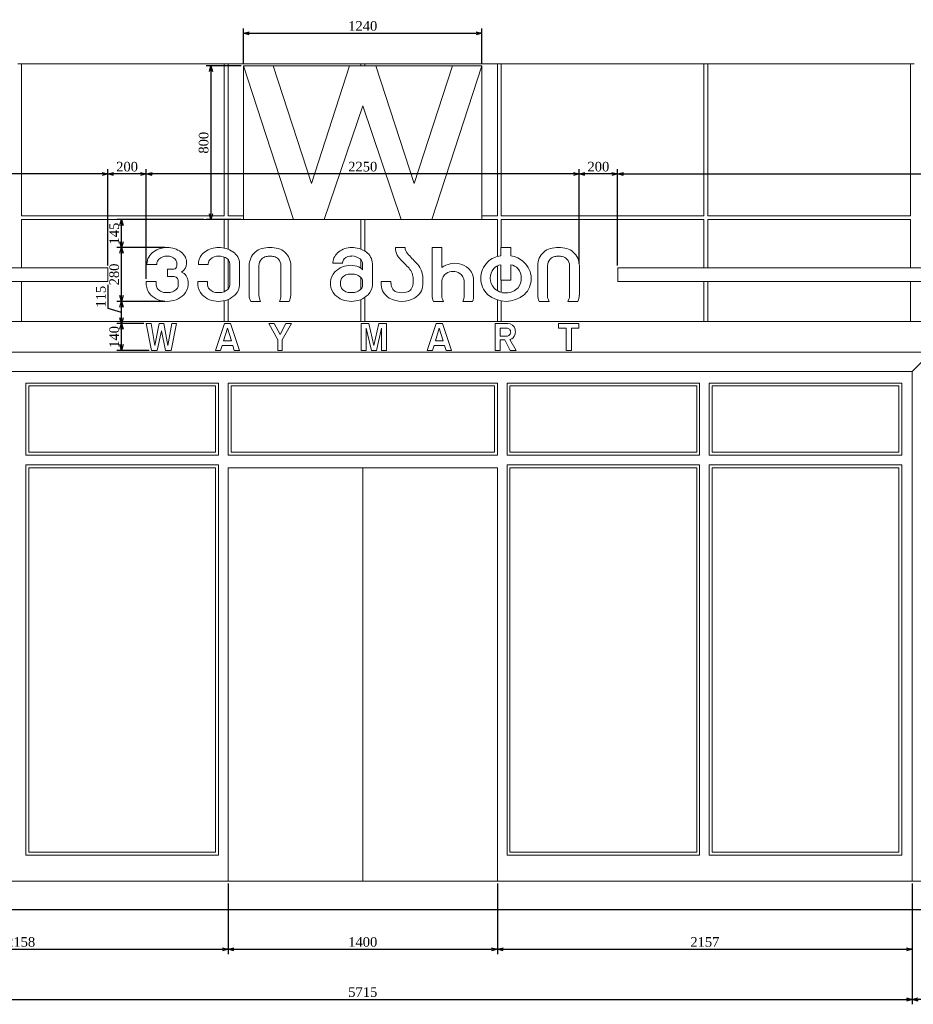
# Model space of a CAD drawing. Header units: millimetres. Extents: x -40905 to 48254, y -76282 to -42687.
# Tile 18 of 23: x 30763 to 35410, y -48128 to -43007. Entities that reach past the tile are written whole.
import ezdxf

# ---------------------------------------------------------------- set-up
doc = ezdxf.new("R2010")
doc.units = ezdxf.units.MM
doc.styles.get("Standard").update_dxf_attribs({"font": 'times.ttf'})
doc.dimstyles.new('ISO-25', dxfattribs={"dimscale": 50, "dimtxt": 2.5, "dimasz": 1.5, "dimexe": 1.25, "dimexo": 0.625, "dimtad": 1, "dimdec": 0, "dimtxsty": 'Standard', "dimblk": 'OPEN30', "dimcen": 2.5, "dimadec": 0, "dimazin": 0, "dimtfac": 1, "dimtdec": 0, "dimtmove": 0, "dimatfit": 3, "dimldrblk": 'OPEN30', "dimfxl": 1, "dimarcsym": 0})

# ---------------------------------------------------------------- blocks, each defined once
blk = doc.blocks.new('A$C58DC4B83')
at = {"color": 0, "linetype": 'Continuous', "lineweight": 0, "extrusion": (0, 1, 0)}
for p, q in [((-24472.8, -20284.3), (-24452.8, -20284.3)), ((-24452.8, -20284.3), (-23399.1, -20284.3)), ((-24452.8, -20284.3), (-24452.8, -21074.3)), ((-23399.1, -20284.3), (-23379.1, -20284.3)), ((-23399.1, -21074.3), (-23399.1, -20284.3)), ((-23379.1, -20284.3), (-22689.1, -20284.3)), ((-23379.1, -20284.3), (-23379.1, -21074.3)), ((-23299.1, -20294.3), (-23039.1, -21094.3)), ((-23145.1, -20294.3), (-23299.1, -20294.3)), ((-23039.1, -21094.3), (-23299.1, -20294.3)), ((-23299.1, -20294.3), (-23299.1, -21094.3)), ((-22946.1, -20906.3), (-23145.1, -20294.3)), ((-22747.6, -20294.3), (-23145.1, -20294.3)), ((-23145.1, -20294.3), (-22946.1, -20906.3)), ((-22747.6, -20294.3), (-22946.1, -20906.3)), ((-22946.1, -20906.3), (-22747.6, -20294.3)), ((-22610.6, -20294.3), (-22747.6, -20294.3)), ((-22689.1, -20284.3), (-22669.1, -20284.3)), ((-22689.1, -20294.3), (-22689.1, -20284.3)), ((-22669.1, -20284.3), (-21979.1, -20284.3)), ((-22669.1, -20284.3), (-22669.1, -20294.3)), ((-22412.1, -20906.3), (-22610.6, -20294.3)), ((-22213.1, -20294.3), (-22610.6, -20294.3)), ((-22610.6, -20294.3), (-22412.1, -20906.3)), ((-22213.1, -20294.3), (-22412.1, -20906.3)), ((-22412.1, -20906.3), (-22213.1, -20294.3)), ((-22319.1, -21094.3), (-22059.1, -20294.3)), ((-22059.1, -20294.3), (-22319.1, -21094.3)), ((-22059.1, -20294.3), (-22213.1, -20294.3)), ((-22059.1, -21094.3), (-22059.1, -20294.3)), ((-21979.1, -20284.3), (-21959.1, -20284.3)), ((-21979.1, -21074.3), (-21979.1, -20284.3)), ((-21959.1, -20284.3), (-20905.3, -20284.3)), ((-21959.1, -20284.3), (-21959.1, -21074.3)), ((-20905.3, -20284.3), (-20885.3, -20284.3)), ((-20905.3, -21074.3), (-20905.3, -20284.3)), ((-20885.3, -20284.3), (-19831.6, -20284.3)), ((-20885.3, -20284.3), (-20885.3, -21074.3)), ((-19831.6, -20284.3), (-19811.6, -20284.3)), ((-19831.6, -21074.3), (-19831.6, -20284.3)), ((-22879.1, -21094.3), (-22679.1, -20502.3)), ((-22679.1, -20502.3), (-22879.1, -21094.3)), ((-22679.1, -20502.3), (-22479.1, -21094.3)), ((-22479.1, -21094.3), (-22679.1, -20502.3)), ((-24452.8, -21074.3), (-23399.1, -21074.3)), ((-24452.8, -21094.3), (-24452.8, -21345.1)), ((-23399.1, -21094.3), (-24452.8, -21094.3)), ((-23399.1, -21242.5), (-23399.1, -21094.3)), ((-23379.1, -21074.3), (-23299.1, -21074.3)), ((-23379.1, -21094.3), (-23379.1, -21248.5)), ((-23299.1, -21094.3), (-23379.1, -21094.3)), ((-23299.1, -21094.3), (-23039.1, -21094.3)), ((-23039.1, -21094.3), (-22879.1, -21094.3)), ((-22879.1, -21094.3), (-22479.1, -21094.3)), ((-22689.1, -21248.2), (-22689.1, -21094.3)), ((-22669.1, -21094.3), (-22669.1, -21257.8)), ((-22479.1, -21094.3), (-22319.1, -21094.3)), ((-22319.1, -21094.3), (-22059.1, -21094.3)), ((-22059.1, -21074.3), (-21979.1, -21074.3)), ((-21979.1, -21094.3), (-22059.1, -21094.3)), ((-21979.1, -21285.7), (-21979.1, -21094.3)), ((-21959.1, -21074.3), (-20905.3, -21074.3)), ((-21959.1, -21094.3), (-21959.1, -21239.3)), ((-20905.3, -21094.3), (-21959.1, -21094.3)), ((-20905.3, -21345.1), (-20905.3, -21094.3)), ((-20885.3, -21074.3), (-19831.6, -21074.3)), ((-20885.3, -21094.3), (-20885.3, -21345.1)), ((-19831.6, -21094.3), (-20885.3, -21094.3)), ((-19831.6, -21345.1), (-19831.6, -21094.3)), ((-22458.9, -21239.3), (-22509.7, -21239.3)), ((-22267.5, -21239.3), (-22318.7, -21239.3)), ((-22318.7, -21239.3), (-22318.7, -21487.8)), ((-22267.5, -21342.6), (-22267.5, -21239.3)), ((-21961.1, -21239.3), (-21961.1, -21282.3)), ((-21910, -21239.3), (-21961.1, -21239.3)), ((-21910, -21282.3), (-21910, -21239.3)), ((-23399.1, -21469), (-23399.1, -21289)), ((-23379.1, -21302.1), (-23379.1, -21456.3)), ((-22689.1, -21346.1), (-22689.1, -21301.9)), ((-27016.6, -21345.1), (-24004.4, -21345.1)), ((-24004.4, -21415.1), (-24004.4, -21345.1)), ((-23801.2, -21324.6), (-23801.2, -21328.1)), ((-23801.2, -21328.1), (-23750.1, -21328.1)), ((-23750.1, -21328.1), (-23750.1, -21324.6)), ((-23694.5, -21352.3), (-23694.5, -21389.6)), ((-23661.2, -21352.3), (-23694.5, -21352.3)), ((-23646.1, -21324.6), (-23646.1, -21335.1)), ((-23533.6, -21324.6), (-23533.6, -21328.1)), ((-23533.6, -21328.1), (-23482.5, -21328.1)), ((-23482.5, -21328.1), (-23482.5, -21324.6)), ((-23370.6, -21324.6), (-23370.6, -21432.5)), ((-23319.4, -21432.5), (-23319.4, -21323.4)), ((-23269.7, -21334.3), (-23269.7, -21487.8)), ((-23218.6, -21488.7), (-23218.6, -21334.3)), ((-23104.5, -21334.3), (-23104.5, -21488.7)), ((-23053.4, -21487.8), (-23053.4, -21334.3)), ((-22835.1, -21316.6), (-22835.1, -21320.1)), ((-22835.1, -21320.1), (-22784, -21320.1)), ((-22784, -21320.1), (-22784, -21316.6)), ((-22680, -21324.6), (-22680, -21354.8)), ((-22628.9, -21432.5), (-22628.9, -21323.4)), ((-21979.1, -21463.8), (-21979.1, -21334.4)), ((-21961.1, -21328.6), (-21961.1, -21408.3)), ((-21910, -21408.3), (-21910, -21328.9)), ((-21769.3, -21334.3), (-21769.3, -21487.8)), ((-21718.2, -21488.7), (-21718.2, -21334.3)), ((-21604.2, -21334.3), (-21604.2, -21488.7)), ((-21553, -21487.8), (-21553, -21334.3)), ((-17269.3, -21345.1), (-21353, -21345.1)), ((-21353, -21415.1), (-21353, -21345.1)), ((-23694.5, -21389.6), (-23664, -21389.6)), ((-22689.1, -21456.8), (-22689.1, -21394.2)), ((-22417.7, -21395.6), (-22417.7, -21426.4)), ((-22366.9, -21433.2), (-22366.9, -21390.4)), ((-24004.4, -21415.1), (-27016.6, -21415.1)), ((-24452.8, -21415.1), (-24452.8, -21624.3)), ((-23804.4, -21415.1), (-23804.4, -21432.5)), ((-23753.2, -21415.1), (-23804.4, -21415.1)), ((-23753.2, -21432.5), (-23753.2, -21415.1)), ((-23638.2, -21413.7), (-23638.2, -21432.5)), ((-23587.1, -21432.5), (-23587.1, -21415.2)), ((-23536.7, -21415.1), (-23536.7, -21432.5)), ((-23485.6, -21415.1), (-23536.7, -21415.1)), ((-23485.6, -21432.5), (-23485.6, -21415.1)), ((-22846.2, -21418.6), (-22846.2, -21432.5)), ((-22795.1, -21432.5), (-22795.1, -21418.6)), ((-22680, -21418.6), (-22680, -21432.5)), ((-22532.3, -21415.4), (-22583.1, -21415.4)), ((-22583.1, -21415.4), (-22583.1, -21433.2)), ((-22532.3, -21426.4), (-22532.3, -21415.4)), ((-22267.5, -21488.7), (-22267.5, -21414.3)), ((-22152.2, -21414.3), (-22152.2, -21488.7)), ((-22102.5, -21488.7), (-22102.5, -21408.2)), ((-21961.1, -21408.3), (-21910, -21408.3)), ((-21959.1, -21408.3), (-21959.1, -21472.4)), ((-21353, -21415.1), (-17269.3, -21415.1)), ((-20905.3, -21624.3), (-20905.3, -21415.1)), ((-20885.3, -21415.1), (-20885.3, -21624.3)), ((-19831.6, -21624.3), (-19831.6, -21415.1)), ((-22669.1, -21499.1), (-22669.1, -21624.3)), ((-23399.1, -21624.3), (-23399.1, -21515.9)), ((-23379.1, -21509.5), (-23379.1, -21624.3)), ((-23261.8, -21519.3), (-23210.6, -21519.3)), ((-23112.4, -21519.3), (-23061.3, -21519.3)), ((-22689.1, -21624.3), (-22689.1, -21509.7)), ((-22310.7, -21519.3), (-22259.6, -21519.3)), ((-22159.1, -21519.3), (-22108, -21519.3)), ((-21979.1, -21624.3), (-21979.1, -21512.3)), ((-21959.1, -21517.2), (-21959.1, -21624.3)), ((-21761.4, -21519.3), (-21710.3, -21519.3)), ((-21612.1, -21519.3), (-21561, -21519.3)), ((-19561.6, -21624.3), (-25796.6, -21624.3)), ((-23805.3, -21634.3), (-23777.9, -21774.3)), ((-23779.6, -21634.3), (-23805.3, -21634.3)), ((-23760.3, -21748.3), (-23779.6, -21634.3)), ((-23738.1, -21634.3), (-23760.3, -21748.3)), ((-23714.2, -21634.3), (-23738.1, -21634.3)), ((-23692, -21748.3), (-23714.2, -21634.3)), ((-23672.6, -21634.3), (-23692, -21748.3)), ((-23674.4, -21774.3), (-23647, -21634.3)), ((-23647, -21634.3), (-23672.6, -21634.3)), ((-23398.8, -21634.3), (-23445.4, -21774.3)), ((-23402.7, -21724.4), (-23382.5, -21658.2)), ((-23366.3, -21634.3), (-23398.8, -21634.3)), ((-23382.5, -21658.2), (-23362.4, -21724.4)), ((-23319.6, -21774.3), (-23366.3, -21634.3)), ((-23139.1, -21634.3), (-23167.9, -21634.3)), ((-23167.9, -21634.3), (-23120.2, -21719.5)), ((-23108.8, -21691.6), (-23139.1, -21634.3)), ((-23078.5, -21634.3), (-23108.8, -21691.6)), ((-23097.4, -21719.5), (-23049.6, -21634.3)), ((-23049.6, -21634.3), (-23078.5, -21634.3)), ((-22647.4, -21634.3), (-22687.4, -21634.3)), ((-22687.4, -21634.3), (-22687.4, -21774.3)), ((-22661.4, -21774.3), (-22661.4, -21658.2)), ((-22661.4, -21658.2), (-22633.7, -21774.3)), ((-22621.1, -21748.3), (-22647.4, -21634.3)), ((-22594.8, -21634.3), (-22621.1, -21748.3)), ((-22608.5, -21774.3), (-22580.8, -21658.2)), ((-22554.8, -21634.3), (-22594.8, -21634.3)), ((-22580.8, -21658.2), (-22580.8, -21774.3)), ((-22554.8, -21774.3), (-22554.8, -21634.3)), ((-22297.3, -21634.3), (-22343.9, -21774.3)), ((-22301.2, -21724.4), (-22281, -21658.2)), ((-22264.8, -21634.3), (-22297.3, -21634.3)), ((-22281, -21658.2), (-22260.9, -21724.4)), ((-22218.1, -21774.3), (-22264.8, -21634.3)), ((-21991.5, -21634.3), (-21991.5, -21774.3)), ((-21924.8, -21634.3), (-21991.5, -21634.3)), ((-21965.3, -21700.6), (-21965.3, -21658.2)), ((-21660.5, -21634.3), (-21660.5, -21658.2)), ((-21555.3, -21634.3), (-21660.5, -21634.3)), ((-21660.5, -21658.2), (-21621.6, -21658.2)), ((-21621.6, -21658.2), (-21621.6, -21774.3)), ((-21594.2, -21774.3), (-21594.2, -21658.2)), ((-21594.2, -21658.2), (-21555.3, -21658.2)), ((-21555.3, -21658.2), (-21555.3, -21634.3)), ((-23747.6, -21774.3), (-23726.1, -21671.9)), ((-23726.1, -21671.9), (-23704.7, -21774.3)), ((-23417.9, -21774.3), (-23409.9, -21748.3)), ((-23409.9, -21748.3), (-23355.1, -21748.3)), ((-23362.4, -21724.4), (-23402.7, -21724.4)), ((-23355.1, -21748.3), (-23347.2, -21774.3)), ((-23120.2, -21719.5), (-23120.2, -21774.3)), ((-23097.4, -21774.3), (-23097.4, -21719.5)), ((-22316.3, -21774.3), (-22308.4, -21748.3)), ((-22308.4, -21748.3), (-22253.6, -21748.3)), ((-22260.9, -21724.4), (-22301.2, -21724.4)), ((-22253.6, -21748.3), (-22245.7, -21774.3)), ((-21965.3, -21774.3), (-21965.3, -21720.2)), ((-21965.3, -21720.2), (-21940.1, -21720.2)), ((-21940.1, -21720.2), (-21912.1, -21774.3)), ((-21881.6, -21774.3), (-21913.7, -21717.7)), ((-19721.6, -21784.3), (-25636.6, -21784.3)), ((-23777.9, -21774.3), (-23747.6, -21774.3)), ((-23704.7, -21774.3), (-23674.4, -21774.3)), ((-23445.4, -21774.3), (-23417.9, -21774.3)), ((-23347.2, -21774.3), (-23319.6, -21774.3)), ((-23120.2, -21774.3), (-23097.4, -21774.3)), ((-22687.4, -21774.3), (-22661.4, -21774.3)), ((-22633.7, -21774.3), (-22608.5, -21774.3)), ((-22580.8, -21774.3), (-22554.8, -21774.3)), ((-22343.9, -21774.3), (-22316.3, -21774.3)), ((-22245.7, -21774.3), (-22218.1, -21774.3)), ((-21991.5, -21774.3), (-21965.3, -21774.3)), ((-21912.1, -21774.3), (-21881.6, -21774.3)), ((-21621.6, -21774.3), (-21594.2, -21774.3)), ((-19821.6, -21884.3), (-19721.6, -21784.3)), ((-19821.6, -21884.3), (-25536.6, -21884.3)), ((-20885.3, -21884.3), (-19831.6, -21884.3)), ((-19821.6, -24534.3), (-19821.6, -21884.3)), ((-24430.3, -22319.3), (-24430.3, -21944.3)), ((-24430.3, -21944.3), (-23429.1, -21944.3)), ((-24415.3, -22304.3), (-24415.3, -21959.3)), ((-23444.1, -21959.3), (-24415.3, -21959.3)), ((-23444.1, -22304.3), (-23444.1, -21959.3)), ((-23429.1, -21944.3), (-23429.1, -22319.3)), ((-23379.1, -22319.3), (-23379.1, -21944.3)), ((-23379.1, -21944.3), (-21979.1, -21944.3)), ((-23364.1, -21959.3), (-23364.1, -22304.3)), ((-23364.1, -21959.3), (-21994.1, -21959.3)), ((-21994.1, -21959.3), (-21994.1, -22304.3)), ((-21979.1, -22319.3), (-21979.1, -21944.3)), ((-21929.1, -21944.3), (-21929.1, -22319.3)), ((-20927.8, -21944.3), (-21929.1, -21944.3)), ((-21914.1, -22304.3), (-21914.1, -21959.3)), ((-21914.1, -21959.3), (-20942.8, -21959.3)), ((-20942.8, -22304.3), (-20942.8, -21959.3)), ((-20927.8, -22319.3), (-20927.8, -21944.3)), ((-20877.8, -22319.3), (-20877.8, -21944.3)), ((-19876.6, -21944.3), (-20877.8, -21944.3)), ((-20862.8, -22304.3), (-20862.8, -21959.3)), ((-20862.8, -21959.3), (-19891.6, -21959.3)), ((-19891.6, -22304.3), (-19891.6, -21959.3)), ((-19876.6, -22319.3), (-19876.6, -21944.3)), ((-23429.1, -22319.3), (-24430.3, -22319.3)), ((-24415.3, -22304.3), (-23444.1, -22304.3)), ((-21979.1, -22319.3), (-23379.1, -22319.3)), ((-21994.1, -22304.3), (-23364.1, -22304.3)), ((-21929.1, -22319.3), (-20927.8, -22319.3)), ((-20942.8, -22304.3), (-21914.1, -22304.3)), ((-20877.8, -22319.3), (-19876.6, -22319.3)), ((-19891.6, -22304.3), (-20862.8, -22304.3)), ((-24430.3, -24399.3), (-24430.3, -22369.3)), ((-24430.3, -22369.3), (-23429.1, -22369.3)), ((-23429.1, -22369.3), (-23429.1, -24399.3)), ((-21929.1, -22369.3), (-21929.1, -24399.3)), ((-20927.8, -22369.3), (-21929.1, -22369.3)), ((-20927.8, -24399.3), (-20927.8, -22369.3)), ((-20877.8, -24399.3), (-20877.8, -22369.3)), ((-19876.6, -22369.3), (-20877.8, -22369.3)), ((-19876.6, -24399.3), (-19876.6, -22369.3)), ((-24415.3, -24384.3), (-24415.3, -22384.3)), ((-23444.1, -22384.3), (-24415.3, -22384.3)), ((-23444.1, -24384.3), (-23444.1, -22384.3)), ((-23379.1, -24534.3), (-23379.1, -22384.3)), ((-23379.1, -22384.3), (-21979.1, -22384.3)), ((-22679.1, -24534.3), (-22679.1, -22384.3)), ((-22679.1, -22384.3), (-22679.1, -24534.3)), ((-21979.1, -24534.3), (-21979.1, -22384.3)), ((-21914.1, -24384.3), (-21914.1, -22384.3)), ((-21914.1, -22384.3), (-20942.8, -22384.3)), ((-20942.8, -24384.3), (-20942.8, -22384.3)), ((-20862.8, -24384.3), (-20862.8, -22384.3)), ((-20862.8, -22384.3), (-19891.6, -22384.3)), ((-19891.6, -24384.3), (-19891.6, -22384.3)), ((-23429.1, -24399.3), (-24430.3, -24399.3)), ((-24415.3, -24384.3), (-23444.1, -24384.3)), ((-21929.1, -24399.3), (-20927.8, -24399.3)), ((-20942.8, -24384.3), (-21914.1, -24384.3)), ((-20877.8, -24399.3), (-19876.6, -24399.3)), ((-19891.6, -24384.3), (-20862.8, -24384.3)), ((-25831.6, -24534.3), (-13041.6, -24534.3))]:
    blk.add_line(p, q, dxfattribs=at)
at = {"color": 0, "linetype": 'Continuous', "lineweight": 30, "extrusion": (0, 1, 0)}
blk.add_line((-7761.7, -24684.3), (-31111.4, -24684.3), dxfattribs=at)
at = {"color": 0, "linetype": 'Continuous', "lineweight": 0}
for centre, radius, start, end in [((-23695.6, -21366), 126.7, 90.2522, 124.2627), ((-23692.8, -21354.5), 115.2, 52.839, 91.6754), ((-23428, -21366), 126.7, 90.2522, 124.2627), ((-23427.9, -21373.9), 134.6, 56.7949, 90.2522), ((-23179, -21331.7), 90.7, 106.5035, 130.5704), ((-23161.9, -21411.6), 172.3, 89.8815, 104.4166), ((-23161.2, -21411.6), 172.3, 75.5834, 90.1185), ((-23144, -21331.7), 90.7, 49.4296, 73.4965), ((-22739.3, -21343.6), 104.2, 89.2956, 128.4558), ((-22737, -21373.7), 134.3, 55.8866, 90.4294), ((-22430.7, -21241.5), 79, 178.4099, 208.71), ((-21678.7, -21331.7), 90.7, 106.5035, 130.5704), ((-21661.5, -21411.6), 172.3, 89.8815, 104.4166), ((-21660.8, -21411.6), 172.3, 75.5834, 90.1185), ((-21643.7, -21331.7), 90.7, 49.4296, 73.4965), ((-23723.9, -21325.6), 77.3, 123.8089, 179.2586), ((-23666, -21319.6), 71.2, 357.2908, 53.0387), ((-23456.3, -21325.6), 77.3, 123.8089, 179.2586), ((-23396.4, -21325.8), 77, 1.752, 56.7949), ((-23176.1, -21333.1), 93.6, 131.4001, 180.7368), ((-23147, -21333.1), 93.6, 359.2632, 48.5999), ((-22754.3, -21326.3), 81.4, 127.7801, 173.152), ((-22708.1, -21326.7), 79.3, 2.3834, 54.144), ((-22432.5, -21242.2), 77.1, 208.9002, 223.5013), ((-20824.1, -19715.8), 2294.5, 223.5013, 225.1121), ((-21949, -21397.5), 115.8, 95.9983, 134.3667), ((-21927.4, -21408.8), 127.6, 47.4812, 82.1579), ((-21675.7, -21333.1), 93.6, 131.4001, 180.7368), ((-21646.6, -21333.1), 93.6, 359.2632, 48.5999), ((-23646.5, -21321.7), 51.6, 298.4937, 358.6635), ((-22746.6, -21440.4), 107.1, 111.1082, 136.0395), ((-22742.1, -21441.8), 110.1, 66.9349, 113.0651), ((-22718.8, -21386.3), 50, 39.1359, 66.5787), ((-22483, -21402.5), 116.7, 39.442, 44.3929), ((-22483, -21402.5), 116.7, 5.9324, 39.442), ((-22200.2, -21439.4), 118, 78.4462, 124.8217), ((-22196.6, -21422), 100.2, 48.0032, 78.4462), ((-22184.2, -21408.2), 81.7, 0, 48.0032), ((-21947.3, -21399.2), 118.2, 134.3667, 225.6333), ((-21919.8, -21400.5), 116.4, 314.3667, 47.4812), ((-23641.9, -21418.1), 54.9, 3.0184, 68.6406), ((-22765.8, -21421.9), 80.5, 136.0395, 177.614), ((-23724, -21429.2), 80.5, 182.386, 223.9605), ((-23663.1, -21430.7), 76, 314.4244, 358.6642), ((-23456.3, -21429.2), 80.5, 182.386, 223.9605), ((-23395.4, -21430.7), 76, 314.4244, 358.6642), ((-22765.8, -21429.2), 80.5, 182.386, 223.9605), ((-22704.9, -21430.7), 76, 314.4244, 358.6642), ((-22500.8, -21430.4), 82.3, 181.9339, 240.8055), ((-22450.3, -21429.4), 83.5, 299.1945, 357.403), ((-23704.8, -21410.7), 107.1, 223.9605, 248.8918), ((-23691.7, -21401.5), 116.9, 291.1082, 314.4244), ((-23437.2, -21410.7), 107.1, 223.9605, 248.8918), ((-23424, -21401.5), 116.9, 291.1082, 314.4244), ((-23194.3, -21485.6), 75.4, 181.6323, 206.5631), ((-23128.8, -21485.6), 75.4, 333.4369, 358.3677), ((-22746.6, -21410.7), 107.1, 223.9605, 248.8918), ((-22733.5, -21401.5), 116.9, 291.1082, 314.4244), ((-22475.3, -21384.6), 134.7, 240.8055, 299.1945), ((-22251.8, -21487.8), 66.9, 180, 208.1954), ((-22183, -21490.1), 80.5, 338.6909, 1.0192), ((-21934.2, -21372.7), 146.6, 229.2132, 310.7868), ((-21693.9, -21485.6), 75.4, 181.6323, 206.5631), ((-21628.4, -21485.6), 75.4, 333.4369, 358.3677), ((-23696.5, -21389.1), 130.2, 248.8918, 291.1082), ((-23428.8, -21389.1), 130.2, 248.8918, 291.1082), ((-22738.3, -21389.1), 130.2, 248.8918, 291.1082), ((-21924.8, -21672.9), 38.5, 14.3807, 90), ((-21922.7, -21682.5), 36.3, 284.3807, 345.6193), ((-21942.5, -21677.4), 56.8, 345.6193, 14.3807)]:
    blk.add_arc(centre, radius, start, end, dxfattribs=at)
at = {"color": 0, "linetype": 'Continuous', "lineweight": 0, "extrusion": (0, 0, -1)}
for centre, radius, start, end in [((22410.7, -21238.5), 48.2, 318.3959, 359.0027), ((23716.5, -21324.6), 33.6, 0, 48.5777), ((23697.2, -21346.4), 62.8, 48.5777, 90.8794), ((23693.8, -21340.2), 56.6, 87.5923, 134.4333), ((23682.9, -21322.9), 36.9, 141.2262, 182.6442), ((23448.8, -21324.6), 33.6, 0, 48.5777), ((23429.5, -21346.4), 62.8, 48.5777, 90.8794), ((23426.2, -21354.4), 70.8, 88.074, 128.2173), ((23406.3, -21325.3), 35.8, 131.9819, 178.7567), ((23170, -21332.8), 48.6, 358.3168, 43.6773), ((23171.4, -21333.5), 48, 45.4377, 78.2024), ((23162.4, -21385.3), 100.7, 79.19, 90.4648), ((23160.7, -21385.3), 100.7, 89.5352, 100.81), ((23151.7, -21333.5), 48, 101.7976, 134.5623), ((23153.1, -21332.8), 48.6, 136.3227, 181.6832), ((22750.6, -21320.8), 33.6, 7.1748, 41.0625), ((22739.7, -21333.3), 50.1, 43.6695, 94.6971), ((22735.6, -21350.9), 67.6, 89.977, 129.3761), ((22712.3, -21324.3), 32.3, 127.3788, 180.4168), ((21298.8, -20243.1), 1540.5, 315.6071, 318.1715), ((21669.6, -21332.8), 48.6, 358.3168, 43.6773), ((21671.1, -21333.5), 48, 45.4377, 78.2024), ((21662, -21385.3), 100.7, 79.19, 90.4648), ((21660.4, -21385.3), 100.7, 89.5352, 100.81), ((21651.3, -21333.5), 48, 101.7976, 134.5623), ((21652.8, -21332.8), 48.6, 136.3227, 181.6832), ((23663, -21335.4), 16.9, 178.681, 263.8253), ((22506, -21404.3), 88.7, 134.8879, 174.3791), ((21947.3, -21395.2), 68.6, 356.8509, 42.5086), ((21951, -21390.5), 62.7, 41.6147, 80.688), ((21927.4, -21408.8), 81.8, 102.3003, 132.5188), ((21929.9, -21396.4), 75, 140.3685, 181.598), ((23662.4, -21413.8), 24.2, 86.1758, 179.8654), ((22758.2, -21419.2), 36.9, 1.0711, 59.3577), ((22748.1, -21427.5), 49.4, 54.2411, 82.5529), ((22738.7, -21468.3), 91.1, 80.006, 99.994), ((22729.4, -21436.3), 58.1, 96.4309, 122.7861), ((22713.6, -21417.2), 33.6, 117.7856, 182.2697), ((22219.4, -21414.3), 48.1, 0, 57.3692), ((22210.1, -21428.8), 65.3, 57.3692, 122.6308), ((22201.5, -21415.3), 49.4, 122.6308, 178.7846), ((21934.8, -21397.7), 81, 320.5048, 359.0943), ((21935.7, -21400.1), 80.8, 178.8225, 217.1405), ((23716.3, -21431.8), 36.9, 300.6423, 358.9289), ((23671.8, -21433.8), 33.6, 177.7303, 242.2144), ((23448.7, -21431.8), 36.9, 300.6423, 358.9289), ((23404.1, -21433.8), 33.6, 177.7303, 242.2144), ((22758.2, -21431.8), 36.9, 300.6423, 358.9289), ((22713.6, -21433.8), 33.6, 177.7303, 242.2144), ((22471.3, -21423.5), 61, 327.2514, 357.2194), ((22494.1, -21438.1), 34, 288.0505, 327.2514), ((22457.6, -21435.2), 37.1, 215.1051, 251.9495), ((22470, -21426.4), 52.3, 180, 215.1051), ((21936.4, -21391.8), 83.7, 268.4838, 316.6882), ((21934.1, -21388.1), 87.3, 224.0758, 270.0795), ((23706.3, -21423.5), 49.4, 277.4471, 305.7589), ((23696.9, -21382.8), 91.1, 260.006, 279.994), ((23687.6, -21414.7), 58.1, 237.2139, 263.5691), ((23438.6, -21423.5), 49.4, 277.4471, 305.7589), ((23429.2, -21382.8), 91.1, 260.006, 279.994), ((23419.9, -21414.7), 58.1, 237.2139, 263.5691), ((23155.3, -21488.7), 63.3, 330.9965, 0.0133), ((23167.8, -21488.7), 63.3, 179.9867, 209.0035), ((22748.1, -21423.5), 49.4, 277.4471, 305.7589), ((22738.7, -21382.8), 91.1, 260.006, 279.994), ((22729.4, -21414.7), 58.1, 237.2139, 263.5691), ((22475.3, -21380.6), 94.5, 251.9495, 288.0505), ((22204.3, -21488.7), 63.3, 330.9965, 0.0133), ((22223.1, -21488.7), 71, 180, 205.6227), ((21655, -21488.7), 63.3, 330.9965, 0.0133), ((21667.4, -21488.7), 63.3, 179.9867, 209.0035)]:
    blk.add_arc(centre, radius, start, end, dxfattribs=at)
at = {"color": 0, "linetype": 'Continuous', "lineweight": 0}
blk.add_open_spline([(-21965.3, -21658.2), (-21954.3, -21658.2), (-21943.2, -21658.2), (-21931.1, -21658.2), (-21930.9, -21658.2), (-21928.1, -21658.3), (-21925.5, -21658.8), (-21920.5, -21660.9), (-21918.3, -21662.4), (-21914.3, -21666.3), (-21912.7, -21668.7), (-21910.6, -21673.9), (-21910, -21676.6), (-21910, -21682), (-21910.5, -21684.6), (-21912.4, -21689.6), (-21913.9, -21691.9), (-21917.7, -21696), (-21920, -21697.6), (-21925.2, -21699.9), (-21927.9, -21700.5), (-21931, -21700.6), (-21931.1, -21700.6), (-21932.9, -21700.6), (-21933.7, -21700.6), (-21939, -21700.6), (-21943.6, -21700.6), (-21954, -21700.6), (-21959.6, -21700.6), (-21965.3, -21700.6)], degree=3, knots=[-397.963333, -397.963333, -397.963333, -397.963333, -358.311348, -358.311348, -354.707832, -354.707832, -316.61943, -316.61943, -277.114204, -277.114204, -236.021035, -236.021035, -195.427633, -195.427633, -157.419464, -157.419464, -118.000182, -118.000182, -77.007448, -77.007448, -36.406304, -36.406304, -33.100889, -33.100889, -30.966778, -30.966778, -17.072889, -17.072889, 0, 0, 0, 0], dxfattribs=at)
blk = doc.blocks.new('_Open30')
at = {"color": 0, "linetype": 'ByBlock', "lineweight": -2}
for p, q in [((-1, 0.27), (0, 0)), ((0, 0), (-1, -0.27)), ((0, 0), (-1, 0))]:
    blk.add_line(p, q, dxfattribs=at)
blk = doc.blocks.new('*D660')
at = {"color": 0, "lineweight": -2, "transparency": 16777216}
for p, q in [((29689.5, -47499.1), (29689.5, -48127.6)), ((35404.5, -47499.1), (35404.5, -48127.6)), ((29719.5, -48102.6), (35374.5, -48102.6))]:
    blk.add_line(p, q, dxfattribs=at)
at = {"layer": 'Defpoints', "color": 0, "lineweight": 5, "transparency": 16777216}
for p in [(29689.5, -47486.6), (35404.5, -47486.6), (35404.5, -48102.6)]:
    blk.add_point(p, dxfattribs=at)
at = {"color": 0, "lineweight": -2, "transparency": 16777216, "xscale": 30, "yscale": 30, "zscale": 30, "rotation": 180}
blk.add_blockref('_Open30', (29689.5, -48102.6), dxfattribs=at)
at = {"color": 0, "lineweight": -2, "transparency": 16777216, "xscale": 30, "yscale": 30, "zscale": 30}
blk.add_blockref('_Open30', (35404.5, -48102.6), dxfattribs=at)
at = {"color": 0, "lineweight": 5, "transparency": 16777216, "insert": (32547, -48064.6), "char_height": 50, "attachment_point": 5}
blk.add_mtext('5715', dxfattribs=at)
blk = doc.blocks.new('*D662')
at = {"color": 0, "lineweight": -2, "transparency": 16777216}
for p, q in [((35404.5, -47499.1), (35404.5, -48127.6)), ((35664.5, -47499.1), (35664.5, -48127.6)), ((35634.5, -48102.6), (35434.5, -48102.6))]:
    blk.add_line(p, q, dxfattribs=at)
at = {"layer": 'Defpoints', "color": 0, "lineweight": 5, "transparency": 16777216}
for p in [(35404.5, -47486.6), (35664.5, -47486.6), (35404.5, -48102.6)]:
    blk.add_point(p, dxfattribs=at)
at = {"color": 0, "lineweight": -2, "transparency": 16777216, "xscale": 30, "yscale": 30, "zscale": 30, "rotation": 180}
blk.add_blockref('_Open30', (35404.5, -48102.6), dxfattribs=at)
at = {"color": 0, "lineweight": -2, "transparency": 16777216, "xscale": 30, "yscale": 30, "zscale": 30}
blk.add_blockref('_Open30', (35664.5, -48102.6), dxfattribs=at)
at = {"color": 0, "lineweight": 5, "transparency": 16777216, "insert": (35534.5, -48064.7), "char_height": 50, "attachment_point": 5}
blk.add_mtext('260', dxfattribs=at)
blk = doc.blocks.new('*D689')
at = {"color": 0, "lineweight": -2, "transparency": 16777216}
for p, q in [((33872.1, -44284.9), (33872.1, -43784)), ((37956.8, -44284.9), (37956.8, -43784)), ((33902.1, -43809), (37926.8, -43809))]:
    blk.add_line(p, q, dxfattribs=at)
at = {"layer": 'Defpoints', "color": 0, "lineweight": 5, "transparency": 16777216}
for p in [(37956.8, -43809), (33872.1, -44297.4), (37956.8, -44297.4)]:
    blk.add_point(p, dxfattribs=at)
at = {"color": 0, "lineweight": -2, "transparency": 16777216, "xscale": 30, "yscale": 30, "zscale": 30, "rotation": 180}
blk.add_blockref('_Open30', (33872.1, -43809), dxfattribs=at)
at = {"color": 0, "lineweight": -2, "transparency": 16777216, "xscale": 30, "yscale": 30, "zscale": 30}
blk.add_blockref('_Open30', (37956.8, -43809), dxfattribs=at)
at = {"color": 0, "lineweight": 5, "transparency": 16777216, "insert": (35914.5, -43771.1), "char_height": 50, "attachment_point": 5}
blk.add_mtext('4085', dxfattribs=at)
blk = doc.blocks.new('*D690')
at = {"color": 0, "lineweight": -2, "transparency": 16777216}
for p, q in [((33672.1, -44274.1), (33672.1, -43784)), ((33872.1, -44284.9), (33872.1, -43784)), ((33842.1, -43809), (33702.1, -43809))]:
    blk.add_line(p, q, dxfattribs=at)
at = {"layer": 'Defpoints', "color": 0, "lineweight": 5, "transparency": 16777216}
for p in [(33672.1, -43809), (33672.1, -44286.6), (33872.1, -44297.4)]:
    blk.add_point(p, dxfattribs=at)
at = {"color": 0, "lineweight": -2, "transparency": 16777216, "xscale": 30, "yscale": 30, "zscale": 30, "rotation": 180}
blk.add_blockref('_Open30', (33672.1, -43809), dxfattribs=at)
at = {"color": 0, "lineweight": -2, "transparency": 16777216, "xscale": 30, "yscale": 30, "zscale": 30}
blk.add_blockref('_Open30', (33872.1, -43809), dxfattribs=at)
at = {"color": 0, "lineweight": 5, "transparency": 16777216, "insert": (33772.1, -43771.1), "char_height": 50, "attachment_point": 5}
blk.add_mtext('200', dxfattribs=at)
blk = doc.blocks.new('*D695')
at = {"color": 0, "lineweight": -2, "transparency": 16777216}
for p, q in [((29689.5, -47499.1), (29689.5, -47866.5)), ((31847, -47499.1), (31847, -47866.5)), ((29719.5, -47841.5), (31817, -47841.5))]:
    blk.add_line(p, q, dxfattribs=at)
at = {"layer": 'Defpoints', "color": 0, "lineweight": 5, "transparency": 16777216}
for p in [(29689.5, -47486.6), (31847, -47486.6), (31847, -47841.5)]:
    blk.add_point(p, dxfattribs=at)
at = {"color": 0, "lineweight": -2, "transparency": 16777216, "xscale": 30, "yscale": 30, "zscale": 30, "rotation": 180}
blk.add_blockref('_Open30', (29689.5, -47841.5), dxfattribs=at)
at = {"color": 0, "lineweight": -2, "transparency": 16777216, "xscale": 30, "yscale": 30, "zscale": 30}
blk.add_blockref('_Open30', (31847, -47841.5), dxfattribs=at)
at = {"color": 0, "lineweight": 5, "transparency": 16777216, "insert": (30768.3, -47803.6), "char_height": 50, "attachment_point": 5}
blk.add_mtext('2158', dxfattribs=at)
blk = doc.blocks.new('*D696')
at = {"color": 0, "lineweight": -2, "transparency": 16777216}
for p, q in [((31847, -47499.1), (31847, -47866.5)), ((33247, -47499.1), (33247, -47866.5)), ((31877, -47841.5), (33217, -47841.5))]:
    blk.add_line(p, q, dxfattribs=at)
at = {"layer": 'Defpoints', "color": 0, "lineweight": 5, "transparency": 16777216}
for p in [(31847, -47486.6), (33247, -47486.6), (33247, -47841.5)]:
    blk.add_point(p, dxfattribs=at)
at = {"color": 0, "lineweight": -2, "transparency": 16777216, "xscale": 30, "yscale": 30, "zscale": 30, "rotation": 180}
blk.add_blockref('_Open30', (31847, -47841.5), dxfattribs=at)
at = {"color": 0, "lineweight": -2, "transparency": 16777216, "xscale": 30, "yscale": 30, "zscale": 30}
blk.add_blockref('_Open30', (33247, -47841.5), dxfattribs=at)
at = {"color": 0, "lineweight": 5, "transparency": 16777216, "insert": (32547, -47803.6), "char_height": 50, "attachment_point": 5}
blk.add_mtext('1400', dxfattribs=at)
blk = doc.blocks.new('*D697')
at = {"color": 0, "lineweight": -2, "transparency": 16777216}
for p, q in [((33247, -47499.1), (33247, -47866.5)), ((35404.5, -47499.1), (35404.5, -47866.5)), ((33277, -47841.5), (35374.5, -47841.5))]:
    blk.add_line(p, q, dxfattribs=at)
at = {"layer": 'Defpoints', "color": 0, "lineweight": 5, "transparency": 16777216}
for p in [(33247, -47486.6), (35404.5, -47486.6), (35404.5, -47841.5)]:
    blk.add_point(p, dxfattribs=at)
at = {"color": 0, "lineweight": -2, "transparency": 16777216, "xscale": 30, "yscale": 30, "zscale": 30, "rotation": 180}
blk.add_blockref('_Open30', (33247, -47841.5), dxfattribs=at)
at = {"color": 0, "lineweight": -2, "transparency": 16777216, "xscale": 30, "yscale": 30, "zscale": 30}
blk.add_blockref('_Open30', (35404.5, -47841.5), dxfattribs=at)
at = {"color": 0, "lineweight": 5, "transparency": 16777216, "insert": (34325.8, -47803.5), "char_height": 50, "attachment_point": 5}
blk.add_mtext('2157', dxfattribs=at)
blk = doc.blocks.new('*D712')
at = {"color": 0, "lineweight": -2, "transparency": 16777216}
for p, q in [((31421.7, -44267.9), (31421.7, -43784)), ((33672.1, -44274.1), (33672.1, -43784)), ((33642.1, -43809), (31451.7, -43809))]:
    blk.add_line(p, q, dxfattribs=at)
at = {"layer": 'Defpoints', "color": 0, "lineweight": 5, "transparency": 16777216}
for p in [(31421.7, -43809), (31421.7, -44280.4, -2612.8), (33672.1, -44286.6, -2612.8)]:
    blk.add_point(p, dxfattribs=at)
at = {"color": 0, "lineweight": -2, "transparency": 16777216, "xscale": 30, "yscale": 30, "zscale": 30, "rotation": 180}
blk.add_blockref('_Open30', (31421.7, -43809), dxfattribs=at)
at = {"color": 0, "lineweight": -2, "transparency": 16777216, "xscale": 30, "yscale": 30, "zscale": 30}
blk.add_blockref('_Open30', (33672.1, -43809), dxfattribs=at)
at = {"color": 0, "lineweight": 5, "transparency": 16777216, "insert": (32546.9, -43771.1), "char_height": 50, "attachment_point": 5}
blk.add_mtext('2250', dxfattribs=at)
blk = doc.blocks.new('*D713')
at = {"color": 0, "lineweight": -2, "transparency": 16777216}
for p, q in [((31221.7, -44284.9), (31221.7, -43784)), ((31421.7, -44354.9), (31421.7, -43784)), ((31391.7, -43809), (31251.7, -43809))]:
    blk.add_line(p, q, dxfattribs=at)
at = {"layer": 'Defpoints', "color": 0, "lineweight": 5, "transparency": 16777216}
for p in [(31221.7, -43809), (31221.7, -44297.4, -2612.8), (31421.7, -44367.4, -2612.8)]:
    blk.add_point(p, dxfattribs=at)
at = {"color": 0, "lineweight": -2, "transparency": 16777216, "xscale": 30, "yscale": 30, "zscale": 30, "rotation": 180}
blk.add_blockref('_Open30', (31221.7, -43809), dxfattribs=at)
at = {"color": 0, "lineweight": -2, "transparency": 16777216, "xscale": 30, "yscale": 30, "zscale": 30}
blk.add_blockref('_Open30', (31421.7, -43809), dxfattribs=at)
at = {"color": 0, "lineweight": 5, "transparency": 16777216, "insert": (31321.7, -43771.1), "char_height": 50, "attachment_point": 5}
blk.add_mtext('200', dxfattribs=at)
blk = doc.blocks.new('*D714')
at = {"color": 0, "lineweight": -2, "transparency": 16777216}
for p, q in [((28209.5, -44284.9), (28209.5, -43784)), ((31221.7, -44284.9), (31221.7, -43784)), ((31191.7, -43809), (28239.5, -43809))]:
    blk.add_line(p, q, dxfattribs=at)
at = {"layer": 'Defpoints', "color": 0, "lineweight": 5, "transparency": 16777216}
for p in [(28209.5, -43809), (28209.5, -44297.4, -2612.8), (31221.7, -44297.4, -2612.8)]:
    blk.add_point(p, dxfattribs=at)
at = {"color": 0, "lineweight": -2, "transparency": 16777216, "xscale": 30, "yscale": 30, "zscale": 30, "rotation": 180}
blk.add_blockref('_Open30', (28209.5, -43809), dxfattribs=at)
at = {"color": 0, "lineweight": -2, "transparency": 16777216, "xscale": 30, "yscale": 30, "zscale": 30}
blk.add_blockref('_Open30', (31221.7, -43809), dxfattribs=at)
at = {"color": 0, "lineweight": 5, "transparency": 16777216, "insert": (29715.6, -43771.1), "char_height": 50, "attachment_point": 5}
blk.add_mtext('3012', dxfattribs=at)
blk = doc.blocks.new('*D721')
at = {"color": 0, "lineweight": -2, "transparency": 16777216}
for p, q in [((31927, -43234.1), (31927, -43052.3)), ((33167, -43234.1), (33167, -43052.3)), ((31957, -43077.3), (33137, -43077.3))]:
    blk.add_line(p, q, dxfattribs=at)
at = {"layer": 'Defpoints', "color": 0, "lineweight": 5, "transparency": 16777216}
for p in [(33167, -43077.3), (31927, -43246.6, -2612.8), (33167, -43246.6, -2612.8)]:
    blk.add_point(p, dxfattribs=at)
at = {"color": 0, "lineweight": -2, "transparency": 16777216, "xscale": 30, "yscale": 30, "zscale": 30, "rotation": 180}
blk.add_blockref('_Open30', (31927, -43077.3), dxfattribs=at)
at = {"color": 0, "lineweight": -2, "transparency": 16777216, "xscale": 30, "yscale": 30, "zscale": 30}
blk.add_blockref('_Open30', (33167, -43077.3), dxfattribs=at)
at = {"color": 0, "lineweight": 5, "transparency": 16777216, "insert": (32547, -43039.4), "char_height": 50, "attachment_point": 5}
blk.add_mtext('1240', dxfattribs=at)
blk = doc.blocks.new('*D722')
at = {"color": 0, "lineweight": -2, "transparency": 16777216}
for p, q in [((31914.5, -43246.6), (31732.7, -43246.6)), ((31757.7, -43276.6), (31757.7, -44016.6)), ((31914.5, -44046.6), (31732.7, -44046.6))]:
    blk.add_line(p, q, dxfattribs=at)
at = {"layer": 'Defpoints', "color": 0, "lineweight": 5, "transparency": 16777216}
for p in [(31927, -43246.6, -2612.8), (31757.7, -44046.6), (31927, -44046.6, -2612.8)]:
    blk.add_point(p, dxfattribs=at)
at = {"color": 0, "lineweight": -2, "transparency": 16777216, "xscale": 30, "yscale": 30, "zscale": 30}
for p, rotation in [((31757.7, -43246.6), 90), ((31757.7, -44046.6), 270)]:
    blk.add_blockref('_Open30', p, dxfattribs=dict(at, rotation=rotation))
at = {"color": 0, "lineweight": 5, "transparency": 16777216, "insert": (31719.8, -43646.6), "char_height": 50, "attachment_point": 5, "rotation": 90}
blk.add_mtext('800', dxfattribs=at)
blk = doc.blocks.new('*D723')
at = {"color": 0, "lineweight": -2, "transparency": 16777216}
for p, q in [((31408.4, -44586.6), (31267.7, -44586.6)), ((31292.7, -44696.6), (31292.7, -44616.6)), ((31435.8, -44726.6), (31267.7, -44726.6))]:
    blk.add_line(p, q, dxfattribs=at)
at = {"layer": 'Defpoints', "color": 0, "lineweight": 5, "transparency": 16777216}
for p in [(31292.7, -44586.6), (31420.9, -44586.6, -2612.8), (31448.3, -44726.6, -2612.8)]:
    blk.add_point(p, dxfattribs=at)
at = {"color": 0, "lineweight": -2, "transparency": 16777216, "xscale": 30, "yscale": 30, "zscale": 30}
for p, rotation in [((31292.7, -44586.6), 90), ((31292.7, -44726.6), 270)]:
    blk.add_blockref('_Open30', p, dxfattribs=dict(at, rotation=rotation))
at = {"color": 0, "lineweight": 5, "transparency": 16777216, "insert": (31254.8, -44656.6), "char_height": 50, "attachment_point": 5, "rotation": 90}
blk.add_mtext('140', dxfattribs=at)
blk = doc.blocks.new('*D724')
at = {"color": 0, "lineweight": -2, "transparency": 16777216}
for p, q in [((31223.6, -44508.4), (31223.6, -44386.2)), ((31517.1, -44471.6), (31267.7, -44471.6)), ((31292.7, -44556.6), (31292.7, -44501.6)), ((31292.7, -44529.1), (31223.6, -44508.4)), ((31408.4, -44586.6), (31267.7, -44586.6))]:
    blk.add_line(p, q, dxfattribs=at)
at = {"layer": 'Defpoints', "color": 0, "lineweight": 5, "transparency": 16777216}
for p in [(31292.7, -44471.6), (31529.6, -44471.6, -2612.8), (31420.9, -44586.6, -2612.8)]:
    blk.add_point(p, dxfattribs=at)
at = {"color": 0, "lineweight": -2, "transparency": 16777216, "xscale": 30, "yscale": 30, "zscale": 30}
for p, rotation in [((31292.7, -44471.6), 90), ((31292.7, -44586.6), 270)]:
    blk.add_blockref('_Open30', p, dxfattribs=dict(at, rotation=rotation))
at = {"color": 0, "lineweight": 5, "transparency": 16777216, "insert": (31185.6, -44447.3), "char_height": 50, "attachment_point": 5, "rotation": 90}
blk.add_mtext('115', dxfattribs=at)
blk = doc.blocks.new('*D725')
at = {"color": 0, "lineweight": -2, "transparency": 16777216}
for p, q in [((31517.4, -44191.6), (31267.7, -44191.6)), ((31292.7, -44441.6), (31292.7, -44221.6)), ((31517.1, -44471.6), (31267.7, -44471.6))]:
    blk.add_line(p, q, dxfattribs=at)
at = {"layer": 'Defpoints', "color": 0, "lineweight": 5, "transparency": 16777216}
for p in [(31292.7, -44191.6), (31529.9, -44191.6, -2612.8), (31529.6, -44471.6, -2612.8)]:
    blk.add_point(p, dxfattribs=at)
at = {"color": 0, "lineweight": -2, "transparency": 16777216, "xscale": 30, "yscale": 30, "zscale": 30}
for p, rotation in [((31292.7, -44191.6), 90), ((31292.7, -44471.6), 270)]:
    blk.add_blockref('_Open30', p, dxfattribs=dict(at, rotation=rotation))
at = {"color": 0, "lineweight": 5, "transparency": 16777216, "insert": (31254.8, -44331.6), "char_height": 50, "attachment_point": 5, "rotation": 90}
blk.add_mtext('280', dxfattribs=at)
blk = doc.blocks.new('*D726')
at = {"color": 0, "lineweight": -2, "transparency": 16777216}
for p, q in [((31720.2, -44046.6), (31267.7, -44046.6)), ((31292.7, -44161.6), (31292.7, -44076.6)), ((31517.4, -44191.6), (31267.7, -44191.6))]:
    blk.add_line(p, q, dxfattribs=at)
at = {"layer": 'Defpoints', "color": 0, "lineweight": 5, "transparency": 16777216}
for p in [(31292.7, -44046.6), (31732.7, -44046.6), (31529.9, -44191.6, -2612.8)]:
    blk.add_point(p, dxfattribs=at)
at = {"color": 0, "lineweight": -2, "transparency": 16777216, "xscale": 30, "yscale": 30, "zscale": 30}
for p, rotation in [((31292.7, -44046.6), 90), ((31292.7, -44191.6), 270)]:
    blk.add_blockref('_Open30', p, dxfattribs=dict(at, rotation=rotation))
at = {"color": 0, "lineweight": 5, "transparency": 16777216, "insert": (31254.8, -44119.1), "char_height": 50, "attachment_point": 5, "rotation": 90}
blk.add_mtext('145', dxfattribs=at)

msp = doc.modelspace()

# ---------------------------------------------------------------- block references
at = {"lineweight": 5}
msp.add_blockref('A$C58DC4B83', (55226.1, -22952.3, -2612.8), dxfattribs=at)

# ---------------------------------------------------------------- dimensions: what is measured, and where the dimension line sits
at = {"color": 1, "lineweight": 5}
for base, p1, p2, picture, middle in [((33167, -43077.3), (31927, -43246.6, -2612.8), (33167, -43246.6, -2612.8), '*D721', (32547, -43039.4)), ((28209.5, -43809), (31221.7, -44297.4, -2612.8), (28209.5, -44297.4, -2612.8), '*D714', (29715.6, -43771.1)), ((31221.7, -43809), (31421.7, -44367.4, -2612.8), (31221.7, -44297.4, -2612.8), '*D713', (31321.7, -43771.1)), ((31421.7, -43809), (33672.1, -44286.6, -2612.8), (31421.7, -44280.4, -2612.8), '*D712', (32546.9, -43771.1)), ((33672.1, -43809, -2612.8), (33872.1, -44297.4, -2612.8), (33672.1, -44286.6, -2612.8), '*D690', (33772.1, -43771.1, -2612.8)), ((37956.8, -43809, -2612.8), (33872.1, -44297.4, -2612.8), (37956.8, -44297.4, -2612.8), '*D689', (35914.5, -43771.1, -2612.8)), ((35404.5, -48102.6, -2612.8), (29689.5, -47486.6, -2612.8), (35404.5, -47486.6, -2612.8), '*D660', (32547, -48064.6, -2612.8)), ((31847.0387763, -47841.4928472, -2612.7753066), (29689.5387754, -47486.6305075, -2612.7753066), (31847.0387763, -47486.6305075, -2612.7753066), '*D695', (30768.2887758, -47803.5602589, -2612.7753066)), ((33247, -47841.5, -2612.8), (31847, -47486.6, -2612.8), (33247, -47486.6, -2612.8), '*D696', (32547, -47803.6, -2612.8)), ((35404.53877, -47841.49285, -2612.77531), (33247.03878, -47486.63051, -2612.77531), (35404.53877, -47486.63051, -2612.77531), '*D697', (34325.78877, -47803.48816, -2612.77531)), ((35404.5, -48102.6, -2612.8), (35664.5, -47486.6, -2612.8), (35404.5, -47486.6, -2612.8), '*D662', (35534.5, -48064.7, -2612.8))]:
    dim = msp.add_linear_dim(base=base, p1=p1, p2=p2, dimstyle='ISO-25', override={"dimscale": 20, "dimtmove": 1}, dxfattribs=at)
    dim.commit()
    dim.dimension.update_dxf_attribs({"geometry": picture, "text_midpoint": middle})
for base, p1, p2, angle, picture, middle in [((31757.7, -44046.6), (31927, -43246.6, -2612.8), (31927, -44046.6, -2612.8), 270, '*D722', (31719.8, -43646.6)), ((31292.7, -44046.6), (31529.9, -44191.6, -2612.8), (31732.7, -44046.6), 90, '*D726', (31254.8, -44119.1)), ((31292.7, -44191.6), (31529.6, -44471.6, -2612.8), (31529.9, -44191.6, -2612.8), 90, '*D725', (31254.8, -44331.6)), ((31292.7, -44471.6), (31420.9, -44586.6, -2612.8), (31529.6, -44471.6, -2612.8), 90, '*D724', (31185.6, -44495.9)), ((31292.7, -44586.6), (31448.3, -44726.6, -2612.8), (31420.9, -44586.6, -2612.8), 90, '*D723', (31254.8, -44656.6))]:
    dim = msp.add_linear_dim(base=base, p1=p1, p2=p2, angle=angle, dimstyle='ISO-25', override={"dimscale": 20, "dimtmove": 1}, dxfattribs=at)
    dim.commit()
    dim.dimension.update_dxf_attribs({"geometry": picture, "text_midpoint": middle})

doc.saveas('drawing.dxf')
